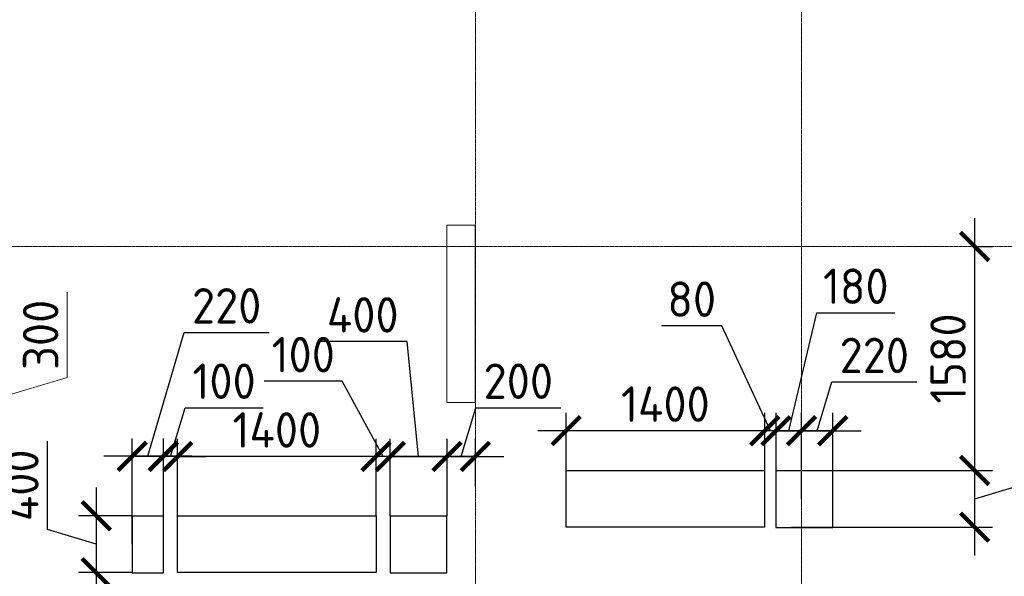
# Model space of a CAD drawing. Header units: millimetres. Extents: x -42044588 to 856694, y -806701 to 941911.
# Tile 109 of 256: x -167631 to -160688, y -328138 to -324212. Entities that reach past the tile are written whole.
import ezdxf

# ---------------------------------------------------------------- set-up
doc = ezdxf.new("R2010")
doc.units = ezdxf.units.MM
for name, pattern in [('______5', [1100, 800, -100, 100, -100]), ('DASHED', [7, 5, -2, 0]), ('осевая', [50.8, 31.75, -6.35, 6.35, -6.35])]:
    doc.linetypes.add(name, pattern=pattern)
for name, color, linetype, lineweight in [('RAZMER', 100, 'Continuous', 15), ('RAZMER @ 100', 100, 'Continuous', 15), ('Оси', 40, '______5', 18), ('Перекрытие ж_бетон', 1, 'Continuous', 30), ('РАЗМЕРЫ', 1, 'Continuous', 9)]:
    doc.layers.add(name, color=color, linetype=linetype, lineweight=lineweight)
doc.layers.add('Колонна_ бетон', color=7, linetype='Continuous', lineweight=50, true_color=0xb4b496)
doc.styles.add('GOST-2.304_Type-B', font='GOST_Common.ttf')
doc.styles.add('ГОСТ', font='GOST_Common.ttf')
doc.dimstyles.new('ГОСТ', dxfattribs={"dimscale": 0, "dimtxt": 2.5, "dimasz": 2.5, "dimexe": 1.25, "dimexo": 0.625, "dimtad": 1, "dimdec": 0, "dimtxsty": 'ГОСТ', "dimblk": 'ARCHTICK', "dimcen": 2.5, "dimdle": 1.5, "dimclrd": 256, "dimclre": 256, "dimclrt": 256, "dimadec": 0, "dimazin": 0, "dimtfac": 1, "dimtdec": 0, "dimtmove": 1, "dimatfit": 3, "dimfxl": 0, "dimlwd": -1, "dimarcsym": 0})
doc.dimstyles.new('СПДС', dxfattribs={"dimscale": 100, "dimtxt": 2.5, "dimasz": 2, "dimexe": 1.25, "dimexo": 0, "dimtad": 1, "dimdec": 0, "dimrnd": 5, "dimtxsty": 'GOST-2.304_Type-B', "dimblk": 'ARCHTICK', "dimcen": 2.5, "dimdle": 2, "dimclrd": 1, "dimclre": 1, "dimclrt": 1, "dimadec": 0, "dimazin": 2, "dimtfac": 0.75, "dimtdec": 0, "dimtmove": 1, "dimatfit": 3, "dimfxl": 0, "dimtolj": 1, "dimarcsym": 0})

# ---------------------------------------------------------------- blocks, each defined once
blk = doc.blocks.new('оси блок 2')
at = {"layer": 'Оси', "color": 16, "linetype": 'осевая', "lineweight": 0, "ltscale": 0.25, "transparency": 33554687}
for p, q in [((-54204.7, -322543), (-54204.7, -347914.1)), ((-51904.7, -322543), (-51904.7, -347914.1)), ((-89822.3, -329401.3), (-37238.5, -329401.3))]:
    blk.add_line(p, q, dxfattribs=at)
blk = doc.blocks.new('подложка стн 1-го этажа')
at = {"layer": 'Колонна_ бетон', "color": 252, "linetype": 'DASHED', "lineweight": 0, "ltscale": 0.5, "true_color": 0x939598, "transparency": 33554687}
for p, q in [((39543.8, 23161.8, -200), (39343.8, 23161.8, -200)), ((39343.8, 23161.8, -200), (39343.8, 23161.8, -200)), ((39343.8, 21911.8, -200), (39343.8, 23161.8, -200)), ((39543.8, 23161.8, -200), (39543.8, 23161.8, -200)), ((39543.8, 23161.8, -200), (39543.8, 21911.8, -200)), ((39343.8, 21911.8, -200), (39543.8, 21911.8, -200)), ((39343.8, 21911.8, -200), (39343.8, 21911.8, -200)), ((39543.8, 21911.8, -200), (39543.8, 21911.8, -200))]:
    blk.add_line(p, q, dxfattribs=at)
blk = doc.blocks.new('_ArchTick')
at = {"color": 0, "linetype": 'ByBlock', "const_width": 0.15}
blk.add_lwpolyline([(-0.5, -0.5), (0.5, 0.5)], dxfattribs=at)
blk = doc.blocks.new('*D945')
at = {"layer": 'DEFPOINTS', "color": 0, "transparency": 16777216}
for p in [(-168885.9, -326763), (-168885.9, -327063), (-167889.6, -327063)]:
    blk.add_point(p, dxfattribs=at)
at = {"layer": 'RAZMER', "transparency": 16777216}
for p, q in [((-167295.8, -326734.8), (-167295.8, -326134.8)), ((-167889.6, -326613), (-167889.6, -327213)), ((-167889.6, -326913), (-167295.8, -326734.8))]:
    blk.add_line(p, q, dxfattribs=at)
at = {"layer": 'RAZMER', "lineweight": -2, "transparency": 16777216}
for p, q in [((-168823.4, -326763), (-167764.6, -326763)), ((-168823.4, -327063), (-167764.6, -327063))]:
    blk.add_line(p, q, dxfattribs=at)
at = {"layer": 'RAZMER', "transparency": 16777216, "xscale": 250, "yscale": 250, "zscale": 250}
for p, rotation in [((-167889.6, -326763), 90), ((-167889.6, -327063), 270)]:
    blk.add_blockref('_ArchTick', p, dxfattribs=dict(at, rotation=rotation))
at = {"layer": 'RAZMER', "lineweight": 0, "transparency": 16777216, "insert": (-167483.3, -326434.8), "char_height": 250, "attachment_point": 5, "rotation": 90, "style": 'ГОСТ', "bg_fill": 3, "box_fill_scale": 1.1, "bg_fill_color": 256, "bg_fill_true_color": 13158600, "bg_fill_transparency": 0}
blk.add_mtext('300', dxfattribs=at)
blk = doc.blocks.new('*D3764')
at = {"layer": 'DEFPOINTS', "color": 0, "transparency": 16777216}
for p in [(-168885.7, -326763), (-168885.7, -327063), (-167889.4, -327063)]:
    blk.add_point(p, dxfattribs=at)
at = {"layer": 'RAZMER', "transparency": 16777216}
for p, q in [((-167295.7, -326734.8), (-167295.7, -326134.8)), ((-167889.4, -326613), (-167889.4, -327213)), ((-167889.4, -326913), (-167295.7, -326734.8))]:
    blk.add_line(p, q, dxfattribs=at)
at = {"layer": 'RAZMER', "lineweight": -2, "transparency": 16777216}
for p, q in [((-168823.2, -326763), (-167764.4, -326763)), ((-168823.2, -327063), (-167764.4, -327063))]:
    blk.add_line(p, q, dxfattribs=at)
at = {"layer": 'RAZMER', "transparency": 16777216, "xscale": 250, "yscale": 250, "zscale": 250}
for p, rotation in [((-167889.4, -326763), 90), ((-167889.4, -327063), 270)]:
    blk.add_blockref('_ArchTick', p, dxfattribs=dict(at, rotation=rotation))
at = {"layer": 'RAZMER', "lineweight": 0, "transparency": 16777216, "insert": (-167483.2, -326434.8), "char_height": 250, "attachment_point": 5, "rotation": 90, "style": 'ГОСТ', "bg_fill": 3, "box_fill_scale": 1.1, "bg_fill_color": 256, "bg_fill_true_color": 13158600, "bg_fill_transparency": 0}
blk.add_mtext('300', dxfattribs=at)
blk = doc.blocks.new('*D3596')
at = {"layer": 'DEFPOINTS', "color": 0, "transparency": 16777216}
for p in [(-162297.9, -327111.3), (-162297.9, -327442.9), (-162117.9, -327592.1)]:
    blk.add_point(p, dxfattribs=at)
at = {"layer": 'РАЗМЕРЫ', "color": 1, "lineweight": -2, "transparency": 16777216}
for p, q in [((-162207.9, -327111.3), (-162010.3, -326279.8)), ((-162010.3, -326279.8), (-161460.3, -326279.8)), ((-162297.9, -327442.9), (-162297.9, -326986.3)), ((-162117.9, -327592.1), (-162117.9, -326986.3)), ((-161917.9, -327111.3), (-162497.9, -327111.3))]:
    blk.add_line(p, q, dxfattribs=at)
at = {"layer": 'РАЗМЕРЫ', "color": 1, "lineweight": -2, "transparency": 16777216, "xscale": 200, "yscale": 200, "zscale": 200, "rotation": 180}
blk.add_blockref('_ArchTick', (-162297.9, -327111.3), dxfattribs=at)
at = {"layer": 'РАЗМЕРЫ', "color": 1, "lineweight": -2, "transparency": 16777216, "xscale": 200, "yscale": 200, "zscale": 200}
blk.add_blockref('_ArchTick', (-162117.9, -327111.3), dxfattribs=at)
at = {"layer": 'РАЗМЕРЫ', "color": 1, "lineweight": 0, "transparency": 16777216, "insert": (-161735.3, -326092.3), "char_height": 250, "attachment_point": 5, "style": 'GOST-2.304_Type-B'}
blk.add_mtext('\\A1;180', dxfattribs=at)
blk = doc.blocks.new('*D3597')
at = {"layer": 'DEFPOINTS', "color": 0, "transparency": 16777216}
for p in [(-162188.2, -327392.1), (-160896.9, -327392.1), (-162188.2, -327792.1)]:
    blk.add_point(p, dxfattribs=at)
at = {"layer": 'РАЗМЕРЫ', "color": 1, "lineweight": -2, "transparency": 16777216}
for p, q in [((-160303.1, -327414), (-160303.1, -326789)), ((-160896.9, -327992.1), (-160896.9, -327192.1)), ((-162188.2, -327392.1), (-160771.9, -327392.1)), ((-160896.9, -327592.1), (-160303.1, -327414)), ((-162188.2, -327792.1), (-160771.9, -327792.1))]:
    blk.add_line(p, q, dxfattribs=at)
at = {"layer": 'РАЗМЕРЫ', "color": 1, "lineweight": -2, "transparency": 16777216, "xscale": 200, "yscale": 200, "zscale": 200}
for p, rotation in [((-160896.9, -327392.1), 90), ((-160896.9, -327792.1), 270)]:
    blk.add_blockref('_ArchTick', p, dxfattribs=dict(at, rotation=rotation))
at = {"layer": 'РАЗМЕРЫ', "color": 1, "lineweight": 0, "transparency": 16777216, "insert": (-160490.6, -327101.5), "char_height": 250, "attachment_point": 5, "rotation": 90, "style": 'GOST-2.304_Type-B'}
blk.add_mtext('\\A1;400', dxfattribs=at)
blk = doc.blocks.new('*D3598')
at = {"layer": 'DEFPOINTS', "color": 0, "transparency": 16777216}
for p in [(-165017.9, -327293.3), (-165017.9, -327712.1), (-164617.9, -327712.1)]:
    blk.add_point(p, dxfattribs=at)
at = {"layer": 'РАЗМЕРЫ', "color": 1, "lineweight": -2, "transparency": 16777216}
for p, q in [((-164899.6, -326481.8), (-165524.6, -326481.8)), ((-164817.9, -327293.3), (-164899.6, -326481.8)), ((-165017.9, -327712.1), (-165017.9, -327168.3)), ((-164617.9, -327712.1), (-164617.9, -327168.3)), ((-164417.9, -327293.3), (-165217.9, -327293.3))]:
    blk.add_line(p, q, dxfattribs=at)
at = {"layer": 'РАЗМЕРЫ', "color": 1, "lineweight": -2, "transparency": 16777216, "xscale": 200, "yscale": 200, "zscale": 200, "rotation": 180}
blk.add_blockref('_ArchTick', (-165017.9, -327293.3), dxfattribs=at)
at = {"layer": 'РАЗМЕРЫ', "color": 1, "lineweight": -2, "transparency": 16777216, "xscale": 200, "yscale": 200, "zscale": 200}
blk.add_blockref('_ArchTick', (-164617.9, -327293.3), dxfattribs=at)
at = {"layer": 'РАЗМЕРЫ', "color": 1, "lineweight": 0, "transparency": 16777216, "insert": (-165212.1, -326294.3), "char_height": 250, "attachment_point": 5, "style": 'GOST-2.304_Type-B'}
blk.add_mtext('\\A1;400', dxfattribs=at)
blk = doc.blocks.new('*D3599')
at = {"layer": 'DEFPOINTS', "color": 0, "transparency": 16777216}
for p in [(-166837.9, -327291.4), (-166837.9, -327912.1), (-166617.9, -327912.1)]:
    blk.add_point(p, dxfattribs=at)
at = {"layer": 'РАЗМЕРЫ', "color": 1, "lineweight": -2, "transparency": 16777216}
for p, q in [((-166727.9, -327291.4), (-166471.8, -326417.8)), ((-166471.8, -326417.8), (-165871.8, -326417.8)), ((-166837.9, -327912.1), (-166837.9, -327166.4)), ((-166617.9, -327912.1), (-166617.9, -327166.4)), ((-166417.9, -327291.4), (-167037.9, -327291.4))]:
    blk.add_line(p, q, dxfattribs=at)
at = {"layer": 'РАЗМЕРЫ', "color": 1, "lineweight": -2, "transparency": 16777216, "xscale": 200, "yscale": 200, "zscale": 200, "rotation": 180}
blk.add_blockref('_ArchTick', (-166837.9, -327291.4), dxfattribs=at)
at = {"layer": 'РАЗМЕРЫ', "color": 1, "lineweight": -2, "transparency": 16777216, "xscale": 200, "yscale": 200, "zscale": 200}
blk.add_blockref('_ArchTick', (-166617.9, -327291.4), dxfattribs=at)
at = {"layer": 'РАЗМЕРЫ', "color": 1, "lineweight": 0, "transparency": 16777216, "insert": (-166171.8, -326230.3), "char_height": 250, "attachment_point": 5, "style": 'GOST-2.304_Type-B'}
blk.add_mtext('\\A1;220', dxfattribs=at)
blk = doc.blocks.new('*D3600')
at = {"layer": 'DEFPOINTS', "color": 0, "transparency": 16777216}
for p in [(-166837.9, -327712.1), (-167091.3, -328112.1), (-166837.9, -328112.1)]:
    blk.add_point(p, dxfattribs=at)
at = {"layer": 'РАЗМЕРЫ', "color": 1, "lineweight": -2, "transparency": 16777216}
for p, q in [((-167435.1, -327809), (-167435.1, -327184)), ((-167091.3, -327512.1), (-167091.3, -328312.1)), ((-166837.9, -327712.1), (-167216.3, -327712.1)), ((-167091.3, -327912.1), (-167435.1, -327809)), ((-166837.9, -328112.1), (-167216.3, -328112.1))]:
    blk.add_line(p, q, dxfattribs=at)
at = {"layer": 'РАЗМЕРЫ', "color": 1, "lineweight": -2, "transparency": 16777216, "xscale": 200, "yscale": 200, "zscale": 200}
for p, rotation in [((-167091.3, -327712.1), 90), ((-167091.3, -328112.1), 270)]:
    blk.add_blockref('_ArchTick', p, dxfattribs=dict(at, rotation=rotation))
at = {"layer": 'РАЗМЕРЫ', "color": 1, "lineweight": 0, "transparency": 16777216, "insert": (-167622.6, -327496.5), "char_height": 250, "attachment_point": 5, "rotation": 90, "style": 'GOST-2.304_Type-B'}
blk.add_mtext('\\A1;400', dxfattribs=at)
blk = doc.blocks.new('*D3738')
at = {"layer": 'DEFPOINTS', "color": 0, "transparency": 16777216}
for p in [(-164417.9, -327293.3), (-164417.9, -327504.8), (-164617.9, -327712.1)]:
    blk.add_point(p, dxfattribs=at)
at = {"layer": 'РАЗМЕРЫ', "color": 1, "lineweight": -2, "transparency": 16777216}
for p, q in [((-164517.9, -327293.3), (-164414.8, -326949.6)), ((-164414.8, -326949.6), (-163814.8, -326949.6)), ((-164617.9, -327712.1), (-164617.9, -327168.3)), ((-164417.9, -327504.8), (-164417.9, -327168.3)), ((-164817.9, -327293.3), (-164217.9, -327293.3))]:
    blk.add_line(p, q, dxfattribs=at)
at = {"layer": 'РАЗМЕРЫ', "color": 1, "lineweight": -2, "transparency": 16777216, "xscale": 200, "yscale": 200, "zscale": 200, "rotation": 180}
blk.add_blockref('_ArchTick', (-164617.9, -327293.3), dxfattribs=at)
at = {"layer": 'РАЗМЕРЫ', "color": 1, "lineweight": -2, "transparency": 16777216, "xscale": 200, "yscale": 200, "zscale": 200}
blk.add_blockref('_ArchTick', (-164417.9, -327293.3), dxfattribs=at)
at = {"layer": 'РАЗМЕРЫ', "color": 1, "lineweight": 0, "transparency": 16777216, "insert": (-164114.8, -326762.1), "char_height": 250, "attachment_point": 5, "style": 'GOST-2.304_Type-B'}
blk.add_mtext('\\A1;200', dxfattribs=at)
blk = doc.blocks.new('*D3620')
at = {"layer": 'DEFPOINTS', "color": 0, "transparency": 16777216}
for p in [(-161897.9, -327111.3), (-161897.9, -327392.1), (-162117.9, -327592.1)]:
    blk.add_point(p, dxfattribs=at)
at = {"layer": 'РАЗМЕРЫ', "color": 1, "lineweight": -2, "transparency": 16777216}
for p, q in [((-162007.9, -327111.3), (-161904.8, -326767.5)), ((-161904.8, -326767.5), (-161304.8, -326767.5)), ((-162117.9, -327592.1), (-162117.9, -326986.3)), ((-161897.9, -327392.1), (-161897.9, -326986.3)), ((-162317.9, -327111.3), (-161697.9, -327111.3))]:
    blk.add_line(p, q, dxfattribs=at)
at = {"layer": 'РАЗМЕРЫ', "color": 1, "lineweight": -2, "transparency": 16777216, "xscale": 200, "yscale": 200, "zscale": 200, "rotation": 180}
blk.add_blockref('_ArchTick', (-162117.9, -327111.3), dxfattribs=at)
at = {"layer": 'РАЗМЕРЫ', "color": 1, "lineweight": -2, "transparency": 16777216, "xscale": 200, "yscale": 200, "zscale": 200}
blk.add_blockref('_ArchTick', (-161897.9, -327111.3), dxfattribs=at)
at = {"layer": 'РАЗМЕРЫ', "color": 1, "lineweight": 0, "transparency": 16777216, "insert": (-161604.8, -326580), "char_height": 250, "attachment_point": 5, "style": 'GOST-2.304_Type-B'}
blk.add_mtext('\\A1;220', dxfattribs=at)
blk = doc.blocks.new('*D3670')
at = {"layer": 'DEFPOINTS', "color": 0, "transparency": 16777216}
for p in [(-162377.7, -327111.3), (-162377.7, -327392.1), (-162297.9, -327442.9)]:
    blk.add_point(p, dxfattribs=at)
at = {"layer": 'РАЗМЕРЫ', "color": 1, "lineweight": -2, "transparency": 16777216}
for p, q in [((-162679.6, -326371.1), (-163104.6, -326371.1)), ((-162337.8, -327111.3), (-162679.6, -326371.1)), ((-162377.7, -327392.1), (-162377.7, -326986.3)), ((-162297.9, -327442.9), (-162297.9, -326986.3)), ((-162377.7, -327111.3), (-162577.7, -327111.3)), ((-162297.9, -327111.3), (-162377.7, -327111.3)), ((-162297.9, -327111.3), (-162377.7, -327111.3)), ((-162297.9, -327111.3), (-162097.9, -327111.3))]:
    blk.add_line(p, q, dxfattribs=at)
at = {"layer": 'РАЗМЕРЫ', "color": 1, "lineweight": -2, "transparency": 16777216, "xscale": 200, "yscale": 200, "zscale": 200}
blk.add_blockref('_ArchTick', (-162377.7, -327111.3), dxfattribs=at)
at = {"layer": 'РАЗМЕРЫ', "color": 1, "lineweight": -2, "transparency": 16777216, "xscale": 200, "yscale": 200, "zscale": 200, "rotation": 180}
blk.add_blockref('_ArchTick', (-162297.9, -327111.3), dxfattribs=at)
at = {"layer": 'РАЗМЕРЫ', "color": 1, "lineweight": 0, "transparency": 16777216, "insert": (-162892.1, -326183.6), "char_height": 250, "attachment_point": 5, "style": 'GOST-2.304_Type-B'}
blk.add_mtext('\\A1;80', dxfattribs=at)
blk = doc.blocks.new('*D3671')
at = {"layer": 'DEFPOINTS', "color": 0, "transparency": 16777216}
for p in [(-163777.7, -327111.3), (-163777.7, -327392.1), (-162377.7, -327392.1)]:
    blk.add_point(p, dxfattribs=at)
at = {"layer": 'РАЗМЕРЫ', "color": 1, "lineweight": -2, "transparency": 16777216}
for p, q in [((-163777.7, -327392.1), (-163777.7, -326986.3)), ((-162377.7, -327392.1), (-162377.7, -326986.3)), ((-162177.7, -327111.3), (-163977.7, -327111.3))]:
    blk.add_line(p, q, dxfattribs=at)
at = {"layer": 'РАЗМЕРЫ', "color": 1, "lineweight": -2, "transparency": 16777216, "xscale": 200, "yscale": 200, "zscale": 200, "rotation": 180}
blk.add_blockref('_ArchTick', (-163777.7, -327111.3), dxfattribs=at)
at = {"layer": 'РАЗМЕРЫ', "color": 1, "lineweight": -2, "transparency": 16777216, "xscale": 200, "yscale": 200, "zscale": 200}
blk.add_blockref('_ArchTick', (-162377.7, -327111.3), dxfattribs=at)
at = {"layer": 'РАЗМЕРЫ', "color": 1, "lineweight": 0, "transparency": 16777216, "insert": (-163077.7, -326923.8), "char_height": 250, "attachment_point": 5, "style": 'GOST-2.304_Type-B'}
blk.add_mtext('\\A1;1400', dxfattribs=at)
blk = doc.blocks.new('*D3754')
at = {"layer": 'DEFPOINTS', "color": 0, "transparency": 16777216}
for p in [(-160912, -325812.1), (-160896.9, -325812.1), (-162188.2, -327392.1)]:
    blk.add_point(p, dxfattribs=at)
at = {"layer": 'РАЗМЕРЫ', "color": 1, "lineweight": -2, "transparency": 16777216}
for p, q in [((-160896.9, -327592.1), (-160896.9, -325612.1)), ((-160912, -325812.1), (-160771.9, -325812.1)), ((-162188.2, -327392.1), (-160771.9, -327392.1))]:
    blk.add_line(p, q, dxfattribs=at)
at = {"layer": 'РАЗМЕРЫ', "color": 1, "lineweight": -2, "transparency": 16777216, "xscale": 200, "yscale": 200, "zscale": 200}
for p, rotation in [((-160896.9, -325812.1), 90), ((-160896.9, -327392.1), 270)]:
    blk.add_blockref('_ArchTick', p, dxfattribs=dict(at, rotation=rotation))
at = {"layer": 'РАЗМЕРЫ', "color": 1, "lineweight": 0, "transparency": 16777216, "insert": (-161084.4, -326602.1), "char_height": 250, "attachment_point": 5, "rotation": 90, "style": 'GOST-2.304_Type-B'}
blk.add_mtext('\\A1;1580', dxfattribs=at)
blk = doc.blocks.new('*D3624')
at = {"layer": 'DEFPOINTS', "color": 0, "transparency": 16777216}
for p in [(-165117.7, -327293.3), (-165117.7, -327712.1), (-165017.9, -327712.1)]:
    blk.add_point(p, dxfattribs=at)
at = {"layer": 'РАЗМЕРЫ', "color": 1, "lineweight": -2, "transparency": 16777216}
for p, q in [((-165356.3, -326762.1), (-165906.3, -326762.1)), ((-165067.8, -327293.3), (-165356.3, -326762.1)), ((-165117.7, -327712.1), (-165117.7, -327168.3)), ((-165017.9, -327712.1), (-165017.9, -327168.3)), ((-165117.7, -327293.3), (-165317.7, -327293.3)), ((-165017.9, -327293.3), (-165117.7, -327293.3)), ((-165017.9, -327293.3), (-165117.7, -327293.3)), ((-165017.9, -327293.3), (-164817.9, -327293.3))]:
    blk.add_line(p, q, dxfattribs=at)
at = {"layer": 'РАЗМЕРЫ', "color": 1, "lineweight": -2, "transparency": 16777216, "xscale": 200, "yscale": 200, "zscale": 200}
blk.add_blockref('_ArchTick', (-165117.7, -327293.3), dxfattribs=at)
at = {"layer": 'РАЗМЕРЫ', "color": 1, "lineweight": -2, "transparency": 16777216, "xscale": 200, "yscale": 200, "zscale": 200, "rotation": 180}
blk.add_blockref('_ArchTick', (-165017.9, -327293.3), dxfattribs=at)
at = {"layer": 'РАЗМЕРЫ', "color": 1, "lineweight": 0, "transparency": 16777216, "insert": (-165631.3, -326574.6), "char_height": 250, "attachment_point": 5, "style": 'GOST-2.304_Type-B'}
blk.add_mtext('\\A1;100', dxfattribs=at)
blk = doc.blocks.new('*D3625')
at = {"layer": 'DEFPOINTS', "color": 0, "transparency": 16777216}
for p in [(-166517.7, -327293.3), (-166517.7, -327712.1), (-165117.7, -327712.1)]:
    blk.add_point(p, dxfattribs=at)
at = {"layer": 'РАЗМЕРЫ', "color": 1, "lineweight": -2, "transparency": 16777216}
for p, q in [((-166517.7, -327712.1), (-166517.7, -327168.3)), ((-165117.7, -327712.1), (-165117.7, -327168.3)), ((-164917.7, -327293.3), (-166717.7, -327293.3))]:
    blk.add_line(p, q, dxfattribs=at)
at = {"layer": 'РАЗМЕРЫ', "color": 1, "lineweight": -2, "transparency": 16777216, "xscale": 200, "yscale": 200, "zscale": 200, "rotation": 180}
blk.add_blockref('_ArchTick', (-166517.7, -327293.3), dxfattribs=at)
at = {"layer": 'РАЗМЕРЫ', "color": 1, "lineweight": -2, "transparency": 16777216, "xscale": 200, "yscale": 200, "zscale": 200}
blk.add_blockref('_ArchTick', (-165117.7, -327293.3), dxfattribs=at)
at = {"layer": 'РАЗМЕРЫ', "color": 1, "lineweight": 0, "transparency": 16777216, "insert": (-165817.7, -327105.8), "char_height": 250, "attachment_point": 5, "style": 'GOST-2.304_Type-B'}
blk.add_mtext('\\A1;1400', dxfattribs=at)
blk = doc.blocks.new('*D3626')
at = {"layer": 'DEFPOINTS', "color": 0, "transparency": 16777216}
for p in [(-166617.9, -327293.3), (-166617.9, -327714.1), (-166517.7, -327712.1)]:
    blk.add_point(p, dxfattribs=at)
at = {"layer": 'РАЗМЕРЫ', "color": 1, "lineweight": -2, "transparency": 16777216}
for p, q in [((-166567.8, -327293.3), (-166464.7, -326949.6)), ((-166464.7, -326949.6), (-165914.7, -326949.6)), ((-166617.9, -327714.1), (-166617.9, -327168.3)), ((-166517.7, -327712.1), (-166517.7, -327168.3)), ((-166617.9, -327293.3), (-166817.9, -327293.3)), ((-166517.7, -327293.3), (-166617.9, -327293.3)), ((-166517.7, -327293.3), (-166617.9, -327293.3)), ((-166517.7, -327293.3), (-166317.7, -327293.3))]:
    blk.add_line(p, q, dxfattribs=at)
at = {"layer": 'РАЗМЕРЫ', "color": 1, "lineweight": -2, "transparency": 16777216, "xscale": 200, "yscale": 200, "zscale": 200}
blk.add_blockref('_ArchTick', (-166617.9, -327293.3), dxfattribs=at)
at = {"layer": 'РАЗМЕРЫ', "color": 1, "lineweight": -2, "transparency": 16777216, "xscale": 200, "yscale": 200, "zscale": 200, "rotation": 180}
blk.add_blockref('_ArchTick', (-166517.7, -327293.3), dxfattribs=at)
at = {"layer": 'РАЗМЕРЫ', "color": 1, "lineweight": 0, "transparency": 16777216, "insert": (-166189.7, -326762.1), "char_height": 250, "attachment_point": 5, "style": 'GOST-2.304_Type-B'}
blk.add_mtext('\\A1;100', dxfattribs=at)
blk = doc.blocks.new('*D3742')
at = {"layer": 'DEFPOINTS', "color": 0, "transparency": 16777216}
for p in [(-166837.9, -328112.1), (-167091.3, -328812.1), (-166737.5, -328812.1)]:
    blk.add_point(p, dxfattribs=at)
at = {"layer": 'РАЗМЕРЫ', "color": 1, "lineweight": -2, "transparency": 16777216}
for p, q in [((-167091.3, -327912.1), (-167091.3, -329012.1)), ((-166837.9, -328112.1), (-167216.3, -328112.1)), ((-166737.5, -328812.1), (-167216.3, -328812.1))]:
    blk.add_line(p, q, dxfattribs=at)
at = {"layer": 'РАЗМЕРЫ', "color": 1, "lineweight": -2, "transparency": 16777216, "xscale": 200, "yscale": 200, "zscale": 200}
for p, rotation in [((-167091.3, -328112.1), 90), ((-167091.3, -328812.1), 270)]:
    blk.add_blockref('_ArchTick', p, dxfattribs=dict(at, rotation=rotation))
at = {"layer": 'РАЗМЕРЫ', "color": 1, "lineweight": 0, "transparency": 16777216, "insert": (-167278.8, -328462.1), "char_height": 250, "attachment_point": 5, "rotation": 90, "style": 'GOST-2.304_Type-B'}
blk.add_mtext('\\A1;700', dxfattribs=at)
blk = doc.blocks.new('блочина')
at = {"layer": 'Перекрытие ж_бетон', "color": 4}
for points in [[(135753, 62199.6), (135753, 62599.6), (137153, 62599.6), (137153, 62199.6)], [(137232.8, 62597.6), (137232.8, 62197.6), (137632.8, 62197.6), (137632.8, 62597.6)], [(133013, 61879.6), (133013, 62279.6), (134413, 62279.6), (134413, 61879.6)], [(132912.8, 62277.6), (132692.8, 62277.6), (132692.8, 61877.6), (132912.8, 61877.6)], [(134512.8, 62277.6), (134512.8, 61877.7), (134912.8, 61877.7), (134912.8, 62277.6)]]:
    blk.add_lwpolyline(points, close=True, dxfattribs=at)

msp = doc.modelspace()

# ---------------------------------------------------------------- block references
msp.add_blockref('подложка стн 1-го этажа', (-203961.961, -348823.931, 560))
at = {"layer": 'РАЗМЕРЫ'}
msp.add_blockref('оси блок 2', (-110213.32, 3589.186), dxfattribs=at)

# ---------------------------------------------------------------- dimensions: what is measured, and where the dimension line sits
at = {"layer": 'РАЗМЕРЫ', "lineweight": 0}
for base, p1, p2, picture, middle in [((-160896.888, -325812.136), (-162188.208, -327392.136), (-160911.978, -325812.136), '*D3754', (-161084.388, -326602.136)), ((-160896.888, -327392.136), (-162188.208, -327792.141), (-162188.208, -327392.136), '*D3597', (-160490.638, -327351.514)), ((-167091.316, -328812.136), (-166837.896, -328112.136), (-166737.508, -328812.136), '*D3742', (-167278.816, -328462.136))]:
    dim = msp.add_linear_dim(base=base, p1=p1, p2=p2, angle=90, dimstyle='СПДС', override={"dimrnd": 5}, dxfattribs=at)
    dim.commit()
    dim.dimension.update_dxf_attribs({"geometry": picture, "text_midpoint": middle})
for base, p1, p2, picture, middle in [((-162297.894, -327111.256), (-162117.896, -327592.139), (-162297.894, -327442.913), '*D3596', (-161947.753, -326279.839)), ((-162377.691, -327111.256), (-162297.894, -327442.913), (-162377.691, -327392.136), '*D3670', (-162742.095, -326371.061)), ((-165017.924, -327293.348), (-164617.896, -327712.146), (-165017.924, -327712.136), '*D3598', (-164962.08, -326481.758)), ((-165117.693, -327293.348), (-165017.924, -327712.136), (-165117.693, -327712.136), '*D3624', (-165418.798, -326762.098))]:
    dim = msp.add_linear_dim(base=base, p1=p1, p2=p2, dimstyle='СПДС', override={"dimrnd": 5}, dxfattribs=at)
    dim.commit()
    dim.dimension.update_dxf_attribs({"geometry": picture, "text_midpoint": middle, "dimtype": 160})
dim = msp.add_linear_dim(base=(-166837.896, -327291.377), p1=(-166617.894, -327912.136), p2=(-166837.896, -327912.136), dimstyle='СПДС', dxfattribs=at)
dim.commit()
dim.dimension.update_dxf_attribs({"geometry": '*D3599', "text_midpoint": (-166409.27, -326417.838), "dimtype": 160})
for base, p1, p2, picture, middle in [((-161897.894, -327111.256), (-162117.896, -327592.139), (-161897.894, -327392.136), '*D3620', (-161842.27, -326580.006)), ((-166617.894, -327293.348), (-166517.693, -327712.136), (-166617.894, -327714.136), '*D3626', (-166402.169, -326762.098)), ((-164417.896, -327293.348), (-164617.896, -327712.146), (-164417.896, -327504.843), '*D3738', (-164352.271, -326762.098)), ((-163777.691, -327111.256), (-162377.691, -327392.136), (-163777.691, -327392.136), '*D3671', (-163077.691, -326923.756)), ((-166517.693, -327293.348), (-165117.693, -327712.136), (-166517.693, -327712.136), '*D3625', (-165817.693, -327105.848))]:
    dim = msp.add_linear_dim(base=base, p1=p1, p2=p2, dimstyle='СПДС', override={"dimrnd": 5}, dxfattribs=at)
    dim.commit()
    dim.dimension.update_dxf_attribs({"geometry": picture, "text_midpoint": middle})

# ---------------------------------------------------------------- next in the draw order: dimensions: what is measured, and where the dimension line sits
at = {"layer": 'RAZMER @ 100', "lineweight": 0}
dim = msp.add_linear_dim(base=(-167889.565, -327062.969, 720), p1=(-168885.861, -326762.969, 720), p2=(-168885.861, -327062.969, 720), angle=90, dimstyle='ГОСТ', override={"dimscale": 100, "dimtix": 0, "dimtofl": 1, "dimtmove": 1, "dimatfit": 3}, dxfattribs=at)
dim.commit()
dim.dimension.update_dxf_attribs({"geometry": '*D945', "text_midpoint": (-167483.315, -326672.344, 720)})

# ---------------------------------------------------------------- next in the draw order: dimensions: what is measured, and where the dimension line sits
dim = msp.add_linear_dim(base=(-167889.423, -327062.969, 720), p1=(-168885.719, -326762.969, 720), p2=(-168885.719, -327062.969, 720), angle=90, dimstyle='ГОСТ', override={"dimscale": 100, "dimtix": 0, "dimtofl": 1, "dimtmove": 1, "dimatfit": 3}, dxfattribs=at)
dim.commit()
dim.dimension.update_dxf_attribs({"geometry": '*D3764', "text_midpoint": (-167483.173, -326672.344, 720)})

# ---------------------------------------------------------------- next in the draw order: block references
msp.add_blockref('блочина', (-299530.954, -389992.167))

# ---------------------------------------------------------------- next in the draw order: dimensions: what is measured, and where the dimension line sits
at = {"layer": 'РАЗМЕРЫ', "lineweight": 0}
dim = msp.add_linear_dim(base=(-167091.316, -328112.136), p1=(-166837.896, -327712.136), p2=(-166837.896, -328112.136), angle=90, dimstyle='СПДС', override={"dimrnd": 5}, dxfattribs=at)
dim.commit()
dim.dimension.update_dxf_attribs({"geometry": '*D3600', "text_midpoint": (-167622.566, -327746.511)})

doc.saveas('drawing.dxf')
